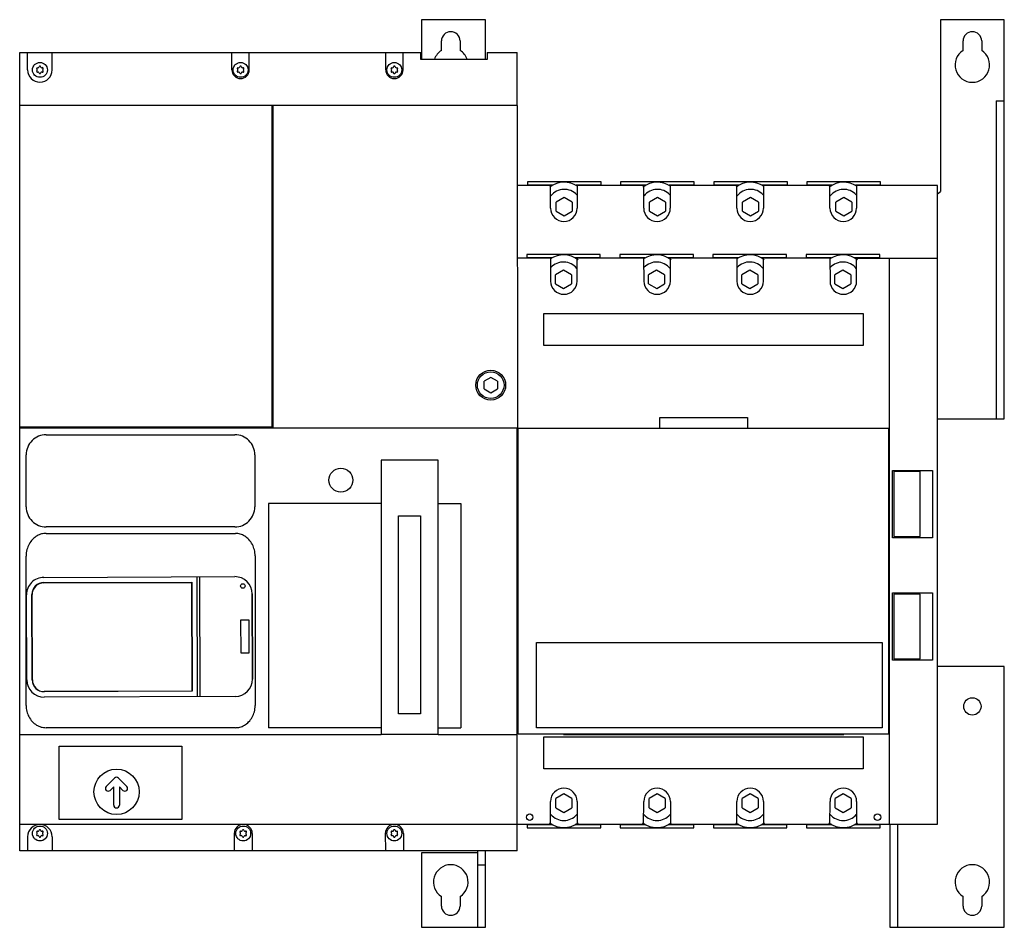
# Model space of a CAD drawing. Header units: millimetres. Extents: x 51 to 421, y 153 to 494.
import ezdxf

# ---------------------------------------------------------------- set-up
doc = ezdxf.new("R2010")
doc.units = ezdxf.units.MM
doc.header["$LTSCALE"] = 42.467342
for name, color, linetype in [('00_COMPONENTS_1', 7, 'CONTINUOUS'), ('00_COMPONENTS_2', 7, 'CONTINUOUS'), ('00_COMPONENTS_3', 7, 'CONTINUOUS'), ('00_COMPONENTS_4', 7, 'CONTINUOUS')]:
    doc.layers.add(name, color=color, linetype=linetype)

msp = doc.modelspace()

# ---------------------------------------------------------------- linework, layer by layer
at = {"layer": '00_COMPONENTS_1', "color": 7, "linetype": 'Continuous'}
for p, q in [((51.3, 341.15), (51.3, 462.15)), ((51.3, 462.15), (146, 462.15)), ((146, 462.15), (146, 341.15)), ((146, 341.15), (51.3, 341.15))]:
    msp.add_line(p, q, dxfattribs=at)
at = {"layer": '00_COMPONENTS_2', "color": 7, "linetype": 'Continuous'}
for p, q in [((242.12, 433.3), (242.12, 432.03)), ((269.77, 433.3), (242.12, 433.3)), ((269.77, 432.03), (269.77, 433.3)), ((277.12, 433.3), (277.12, 432.03)), ((304.77, 433.3), (277.12, 433.3)), ((304.77, 432.03), (304.77, 433.3)), ((312.12, 433.3), (312.12, 432.03)), ((339.77, 433.3), (312.12, 433.3)), ((339.77, 432.03), (339.77, 433.3)), ((347.12, 433.3), (347.12, 432.03)), ((374.77, 433.3), (347.12, 433.3)), ((374.77, 432.03), (374.77, 433.3)), ((251.53, 432.03), (242.12, 432.03)), ((250.8, 431.93), (251.41, 431.93)), ((269.77, 432.03), (260.37, 432.03)), ((260.5, 431.93), (260.8, 431.93)), ((286.53, 432.03), (277.12, 432.03)), ((285.8, 431.93), (286.41, 431.93)), ((304.77, 432.03), (295.37, 432.03)), ((295.5, 431.93), (295.8, 431.93)), ((321.53, 432.03), (312.12, 432.03)), ((320.8, 431.93), (321.41, 431.93)), ((339.77, 432.03), (330.37, 432.03)), ((330.5, 431.93), (330.8, 431.93)), ((356.53, 432.03), (347.12, 432.03)), ((355.8, 431.93), (356.41, 431.93)), ((374.77, 432.03), (365.37, 432.03)), ((365.5, 431.93), (365.8, 431.93)), ((255.95, 427.46), (252.95, 425.73)), ((252.95, 422.27), (252.95, 425.73)), ((258.95, 425.73), (255.95, 427.46)), ((258.95, 425.73), (258.95, 422.27)), ((290.95, 427.46), (287.95, 425.73)), ((287.95, 422.27), (287.95, 425.73)), ((293.95, 425.73), (290.95, 427.46)), ((293.95, 425.73), (293.95, 422.27)), ((325.95, 427.46), (322.95, 425.73)), ((322.95, 422.27), (322.95, 425.73)), ((328.95, 425.73), (325.95, 427.46)), ((328.95, 425.73), (328.95, 422.27)), ((360.95, 427.46), (357.95, 425.73)), ((357.95, 422.27), (357.95, 425.73)), ((363.95, 425.73), (360.95, 427.46)), ((363.95, 425.73), (363.95, 422.27)), ((252.95, 422.27), (255.96, 420.54)), ((255.96, 420.54), (258.95, 422.27)), ((287.95, 422.27), (290.96, 420.54)), ((290.96, 420.54), (293.95, 422.27)), ((322.95, 422.27), (325.96, 420.54)), ((325.96, 420.54), (328.95, 422.27)), ((357.95, 422.27), (360.96, 420.54)), ((360.96, 420.54), (363.95, 422.27)), ((241.83, 406), (241.83, 404.73)), ((269.48, 406), (241.83, 406)), ((251.24, 404.73), (241.83, 404.73)), ((250.74, 404.63), (251.12, 404.63)), ((269.48, 404.73), (260.08, 404.73)), ((260.21, 404.63), (260.8, 404.63)), ((269.48, 404.73), (269.48, 406)), ((276.83, 406), (276.83, 404.73)), ((304.48, 406), (276.83, 406)), ((286.24, 404.73), (276.83, 404.73)), ((285.75, 404.63), (286.12, 404.63)), ((304.48, 404.73), (295.08, 404.73)), ((295.21, 404.63), (295.81, 404.63)), ((304.48, 404.73), (304.48, 406)), ((311.83, 406), (311.83, 404.73)), ((339.48, 406), (311.83, 406)), ((321.24, 404.73), (311.83, 404.73)), ((320.75, 404.63), (321.12, 404.63)), ((339.48, 404.73), (330.08, 404.73)), ((330.21, 404.63), (330.81, 404.63)), ((339.48, 404.73), (339.48, 406)), ((374.48, 406), (346.83, 406)), ((346.83, 406), (346.83, 404.73)), ((356.24, 404.73), (346.83, 404.73)), ((355.75, 404.63), (356.12, 404.63)), ((374.48, 404.73), (365.08, 404.73)), ((365.21, 404.63), (365.81, 404.63)), ((374.48, 404.73), (374.48, 406)), ((255.66, 400.16), (252.66, 398.43)), ((258.66, 398.43), (255.66, 400.16)), ((290.66, 400.16), (287.66, 398.43)), ((293.66, 398.43), (290.66, 400.16)), ((325.66, 400.16), (322.66, 398.43)), ((328.66, 398.43), (325.66, 400.16)), ((360.66, 400.16), (357.66, 398.43)), ((363.66, 398.43), (360.66, 400.16)), ((252.66, 394.97), (252.66, 398.43)), ((258.66, 398.43), (258.66, 394.97)), ((287.66, 394.97), (287.66, 398.43)), ((293.66, 398.43), (293.66, 394.97)), ((322.66, 394.97), (322.66, 398.43)), ((328.66, 398.43), (328.66, 394.97)), ((357.66, 394.97), (357.66, 398.43)), ((363.66, 398.43), (363.66, 394.97)), ((252.66, 394.97), (255.67, 393.24)), ((255.67, 393.24), (258.66, 394.97)), ((287.66, 394.97), (290.67, 393.24)), ((290.67, 393.24), (293.66, 394.97)), ((322.66, 394.97), (325.67, 393.24)), ((325.67, 393.24), (328.66, 394.97)), ((357.66, 394.97), (360.67, 393.24)), ((360.67, 393.24), (363.66, 394.97)), ((255.8, 203.36), (252.8, 201.63)), ((252.8, 198.17), (252.8, 201.63)), ((258.8, 201.63), (255.8, 203.36)), ((258.8, 201.63), (258.8, 198.17)), ((290.8, 203.36), (287.8, 201.63)), ((287.8, 198.17), (287.8, 201.63)), ((293.8, 201.63), (290.8, 203.36)), ((293.8, 201.63), (293.8, 198.17)), ((325.8, 203.36), (322.8, 201.63)), ((322.8, 198.17), (322.8, 201.63)), ((328.8, 201.63), (325.8, 203.36)), ((328.8, 201.63), (328.8, 198.17)), ((360.8, 203.36), (357.8, 201.63)), ((357.8, 198.17), (357.8, 201.63)), ((363.8, 201.63), (360.8, 203.36)), ((363.8, 201.63), (363.8, 198.17)), ((252.8, 198.17), (255.81, 196.44)), ((255.81, 196.44), (258.8, 198.17)), ((287.8, 198.17), (290.81, 196.44)), ((290.81, 196.44), (293.8, 198.17)), ((322.8, 198.17), (325.81, 196.44)), ((325.81, 196.44), (328.8, 198.17)), ((357.8, 198.17), (360.81, 196.44)), ((360.81, 196.44), (363.8, 198.17)), ((241.98, 191.87), (251.39, 191.87)), ((241.98, 191.87), (241.98, 190.6)), ((241.98, 190.6), (269.63, 190.6)), ((251.26, 191.97), (250.74, 191.97)), ((260.23, 191.87), (269.63, 191.87)), ((260.8, 191.97), (260.35, 191.97)), ((269.63, 190.6), (269.63, 191.87)), ((276.98, 191.87), (286.39, 191.87)), ((276.98, 191.87), (276.98, 190.6)), ((276.98, 190.6), (304.63, 190.6)), ((286.26, 191.97), (285.75, 191.97)), ((295.23, 191.87), (304.63, 191.87)), ((295.81, 191.97), (295.35, 191.97)), ((304.63, 190.6), (304.63, 191.87)), ((311.98, 191.87), (321.39, 191.87)), ((311.98, 191.87), (311.98, 190.6)), ((311.98, 190.6), (339.63, 190.6)), ((321.26, 191.97), (320.75, 191.97)), ((330.23, 191.87), (339.63, 191.87)), ((330.81, 191.97), (330.35, 191.97)), ((339.63, 190.6), (339.63, 191.87)), ((346.98, 191.87), (356.39, 191.87)), ((346.98, 191.87), (346.98, 190.6)), ((346.98, 190.6), (374.63, 190.6)), ((356.26, 191.97), (355.75, 191.97)), ((365.23, 191.87), (374.63, 191.87)), ((365.81, 191.97), (365.35, 191.97)), ((374.63, 190.6), (374.63, 191.87))]:
    msp.add_line(p, q, dxfattribs=at)
for centre, radius, start, end in [((255.95, 424), 9.18, 57.286, 126.4427), ((290.95, 424), 9.18, 57.286, 126.4427), ((325.95, 424), 9.18, 57.286, 126.4427), ((360.95, 424), 9.18, 57.286, 126.4427), ((255.95, 424), 6.5, 43.4683, 140.7253), ((290.95, 424), 6.5, 43.4683, 140.7253), ((325.95, 424), 6.5, 43.4683, 140.7253), ((360.95, 424), 6.5, 43.4683, 140.7253), ((255.66, 396.7), 9.18, 53.6043, 122.7893), ((290.66, 396.7), 9.18, 53.5617, 122.7893), ((325.66, 396.7), 9.18, 53.5617, 122.7893), ((360.66, 396.7), 9.18, 53.5617, 122.7893), ((255.66, 396.7), 6.5, 39.4278, 137.1433), ((290.66, 396.7), 6.5, 39.2888, 137.005), ((325.66, 396.7), 6.5, 39.2888, 137.005), ((360.66, 396.7), 6.5, 39.2888, 137.005), ((255.8, 199.9), 9.18, 233.9449, 305.8041), ((255.8, 199.9), 6.5, 220.9317, 318.6335), ((290.8, 199.9), 9.18, 233.9875, 305.8467), ((290.8, 199.9), 6.5, 221.0698, 318.7731), ((325.8, 199.9), 9.18, 233.9875, 305.8467), ((325.8, 199.9), 6.5, 221.0698, 318.7731), ((360.8, 199.9), 9.18, 233.9875, 305.8467), ((360.8, 199.9), 6.5, 221.0698, 318.7731)]:
    msp.add_arc(centre, radius, start, end, dxfattribs=at)
at = {"layer": '00_COMPONENTS_3', "color": 7, "linetype": 'Continuous'}
for p, q in [((60.36, 284.73), (132.15, 284.99)), ((117.88, 284.94), (118.05, 239.94)), ((118.87, 284.94), (119.04, 239.94)), ((60.35, 282.75), (115.99, 282.95)), ((60.35, 282.65), (115.89, 282.85)), ((115.89, 282.85), (116.04, 242.01)), ((115.99, 282.95), (116.14, 241.91)), ((54, 246.21), (53.88, 278.21)), ((55.98, 246.19), (55.86, 278.23)), ((56.08, 246.19), (55.96, 278.23)), ((138.67, 278.52), (138.79, 246.52)), ((134.45, 268.78), (137.4, 268.79)), ((134.5, 256.23), (134.45, 268.78)), ((137.4, 268.79), (137.45, 256.24)), ((137.45, 256.24), (134.5, 256.23)), ((116.04, 242.01), (60.5, 241.81)), ((116.14, 241.91), (60.5, 241.71)), ((132.32, 239.99), (60.53, 239.73))]:
    msp.add_line(p, q, dxfattribs=at)
msp.add_circle((135.17, 281.5), 0.85, dxfattribs=at)
for centre, radius, start, end in [((132.17, 278.49), 6.5, 0.21, 90.21), ((60.38, 278.23), 6.5, 90.21, 180.21), ((60.36, 278.25), 4.5, 90.21, 180.21), ((60.36, 278.25), 4.4, 90.21, 180.21), ((60.5, 246.23), 6.5, 180.21, 270.21), ((60.48, 246.21), 4.5, 180.21, 270.21), ((60.48, 246.21), 4.4, 180.21, 270.21), ((132.29, 246.49), 6.5, 270.21, 0.21)]:
    msp.add_arc(centre, radius, start, end, dxfattribs=at)
at = {"layer": '00_COMPONENTS_4', "color": 7, "linetype": 'Continuous'}
for p, q in [((202.3, 494.25), (202.3, 479.35)), ((226.3, 494.25), (202.3, 494.25)), ((226.3, 479.35), (226.3, 494.25)), ((397.3, 494.25), (397.3, 429.65)), ((421.3, 494.25), (397.3, 494.25)), ((421.3, 344.25), (421.3, 494.25)), ((209.8, 482.73), (209.8, 486.25)), ((216.8, 486.25), (216.8, 482.73)), ((405.8, 482.73), (405.8, 486.25)), ((412.8, 486.25), (412.8, 482.73)), ((51.3, 462.15), (51.3, 481.95)), ((51.3, 481.95), (202.03, 481.95)), ((54.3, 475.4), (54.3, 481.95)), ((63.5, 475.4), (63.5, 481.95)), ((131.05, 475.4), (131.05, 481.95)), ((137.55, 475.4), (137.55, 481.95)), ((188.85, 475.4), (188.85, 481.95)), ((195.35, 475.4), (195.35, 481.95)), ((202.03, 479.35), (202.03, 481.95)), ((226.97, 481.95), (226.97, 479.35)), ((226.97, 481.95), (238.3, 481.95)), ((238.3, 461.95), (238.3, 481.95)), ((226.97, 479.35), (202.03, 479.35)), ((418.3, 463.75), (421.3, 463.75)), ((418.3, 463.75), (418.3, 344.25)), ((238.3, 461.95), (146, 461.95)), ((146.6, 340.75), (146.6, 461.95)), ((238.3, 461.95), (238.31, 340.75)), ((250.8, 431.95), (238.3, 431.95)), ((250.8, 423.45), (250.8, 431.95)), ((260.8, 431.95), (260.8, 423.45)), ((285.8, 431.95), (260.8, 431.95)), ((285.8, 423.45), (285.8, 431.95)), ((295.8, 431.95), (295.8, 423.45)), ((320.8, 431.95), (295.8, 431.95)), ((320.8, 423.45), (320.8, 431.95)), ((330.8, 431.95), (330.8, 423.45)), ((355.8, 431.95), (330.8, 431.95)), ((355.8, 423.45), (355.8, 431.95)), ((396.2, 431.95), (365.8, 431.95)), ((365.8, 431.95), (365.8, 423.45)), ((396.2, 191.95), (396.2, 431.95)), ((396.2, 428.88), (397.3, 429.65)), ((250.74, 404.65), (238.31, 404.65)), ((250.74, 404.65), (250.8, 396.04)), ((260.8, 396.07), (260.8, 404.65)), ((285.75, 404.65), (260.8, 404.65)), ((285.75, 404.65), (285.81, 396.04)), ((295.81, 396.07), (295.81, 404.65)), ((320.75, 404.65), (295.81, 404.65)), ((320.75, 404.65), (320.81, 396.04)), ((355.75, 404.65), (330.81, 404.65)), ((330.81, 396.07), (330.81, 404.65)), ((355.75, 404.65), (355.81, 396.04)), ((365.81, 404.65), (396.2, 404.65)), ((365.81, 396.07), (365.81, 404.65)), ((378, 404.65), (378, 191.95)), ((248.28, 371.83), (248.28, 383.86)), ((248.28, 383.86), (368.31, 383.86)), ((368.31, 383.86), (368.31, 371.83)), ((368.31, 371.83), (248.28, 371.83)), ((228.31, 359.84), (225.8, 358.39)), ((230.8, 358.4), (228.31, 359.84)), ((225.8, 355.5), (225.8, 358.39)), ((225.8, 355.5), (228.3, 354.06)), ((228.3, 354.06), (230.8, 355.51)), ((230.8, 358.4), (230.8, 355.51)), ((291.8, 344.75), (324.8, 344.75)), ((291.8, 340.75), (291.8, 344.75)), ((324.8, 344.75), (324.8, 340.75)), ((396.2, 344.25), (421.3, 344.25)), ((51.3, 181.95), (51.3, 341.15)), ((238.31, 340.75), (51.3, 340.75)), ((53.6, 341.15), (53.6, 340.75)), ((85.62, 341.15), (85.62, 340.75)), ((238.3, 181.95), (238.3, 340.75)), ((238.6, 225.82), (238.6, 340.75)), ((238.6, 340.75), (377.8, 340.75)), ((377.8, 340.75), (377.8, 225.82)), ((61.24, 338.3), (132.17, 338.3)), ((53.75, 311.18), (53.75, 330.81)), ((139.65, 330.82), (139.65, 311.19)), ((238.3, 330.95), (238.6, 330.95)), ((238.31, 330.45), (238.6, 330.45)), ((377.8, 330.45), (378, 330.45)), ((187.1, 328.73), (187.1, 225.65)), ((208.5, 328.73), (187.1, 328.73)), ((208.5, 225.65), (208.5, 328.73)), ((379.35, 324.9), (394.35, 324.9)), ((379.35, 299.59), (379.35, 324.9)), ((389.66, 324.44), (379.82, 324.44)), ((379.82, 324.44), (379.82, 300.06)), ((389.66, 300.06), (389.66, 324.44)), ((394.35, 324.9), (394.35, 299.59)), ((144.8, 312.47), (144.8, 228.15)), ((187.1, 312.47), (144.8, 312.47)), ((208.5, 312.47), (217.1, 312.47)), ((217.1, 312.47), (217.1, 228.15)), ((193.65, 233.44), (193.65, 307.86)), ((193.65, 307.86), (201.95, 307.86)), ((201.95, 307.86), (201.95, 233.44)), ((132.17, 303.7), (61.24, 303.7)), ((61.2, 301.25), (132.34, 301.25)), ((379.82, 300.06), (389.66, 300.06)), ((394.35, 299.59), (379.35, 299.59)), ((53.71, 236.62), (53.71, 292.72)), ((139.77, 292.76), (139.77, 236.57)), ((138.8, 246.49), (138.68, 278.52)), ((379.35, 278.9), (394.35, 278.9)), ((379.35, 253.59), (379.35, 278.9)), ((389.66, 278.44), (379.82, 278.43)), ((379.82, 278.43), (379.82, 254.06)), ((389.66, 254.06), (389.66, 278.44)), ((394.35, 278.9), (394.35, 253.59)), ((245.55, 260.3), (375.36, 260.3)), ((245.55, 228.2), (245.55, 260.3)), ((375.36, 260.3), (375.36, 228.2)), ((394.35, 253.59), (379.35, 253.59)), ((379.82, 254.06), (389.66, 254.06)), ((421.3, 251.25), (396.2, 251.25)), ((421.3, 153.25), (421.3, 251.25)), ((238.6, 237.45), (238.31, 237.45)), ((377.8, 237.45), (378, 237.45)), ((201.95, 233.44), (193.65, 233.44)), ((51.3, 225.75), (187.1, 225.75)), ((132.34, 228.25), (61.2, 228.25)), ((187.1, 228.15), (144.8, 228.15)), ((208.5, 228.15), (217.1, 228.15)), ((208.5, 225.75), (238.31, 225.75)), ((377.8, 225.82), (238.6, 225.82)), ((375.36, 228.2), (245.55, 228.2)), ((255.6, 225.75), (361, 225.75)), ((208.5, 225.65), (187.1, 225.65)), ((248.28, 224.76), (368.31, 224.76)), ((248.28, 212.73), (248.28, 224.76)), ((368.31, 224.76), (368.31, 212.73)), ((66.19, 193.74), (66.19, 221.25)), ((66.19, 221.25), (112.2, 221.25)), ((112.2, 221.25), (112.2, 193.74)), ((368.31, 212.73), (248.28, 212.73)), ((86.96, 209.3), (83.84, 206.18)), ((91.57, 206.18), (88.45, 209.3)), ((85.33, 204.69), (86.65, 206.02)), ((86.65, 199.15), (86.65, 206.02)), ((88.75, 206.02), (90.08, 204.69)), ((88.75, 206.02), (88.75, 199.15)), ((250.74, 191.95), (250.8, 200.56)), ((260.8, 200.53), (260.8, 191.95)), ((285.75, 191.95), (285.81, 200.56)), ((295.81, 200.53), (295.81, 191.95)), ((320.75, 191.95), (320.81, 200.56)), ((330.81, 200.53), (330.81, 191.95)), ((355.75, 191.95), (355.81, 200.56)), ((365.81, 200.53), (365.81, 191.95)), ((112.2, 193.74), (66.19, 193.74)), ((51.3, 191.95), (250.74, 191.95)), ((260.8, 191.95), (285.75, 191.95)), ((295.81, 191.95), (320.75, 191.95)), ((330.81, 191.95), (355.75, 191.95)), ((365.81, 191.95), (396.2, 191.95)), ((378.3, 191.95), (378.3, 153.25)), ((381.3, 153.25), (381.3, 191.95)), ((54.3, 187.3), (54.3, 181.95)), ((63.5, 187.3), (63.5, 181.95)), ((131.9, 188.5), (131.91, 181.95)), ((138.7, 188.5), (138.71, 181.95)), ((188.7, 188.5), (188.71, 181.95)), ((195.5, 188.5), (195.51, 181.95)), ((238.3, 181.95), (51.3, 181.95)), ((223.3, 181.95), (223.3, 153.25)), ((226.3, 153.25), (226.3, 181.95)), ((223.3, 181.25), (202.3, 181.25)), ((202.3, 181.25), (202.3, 153.25)), ((223.3, 176.75), (226.3, 176.75)), ((209.8, 161.25), (209.8, 164.77)), ((216.8, 164.77), (216.8, 161.25)), ((405.8, 161.25), (405.8, 164.77)), ((412.8, 164.77), (412.8, 161.25)), ((202.3, 153.25), (226.3, 153.25)), ((378.3, 153.25), (421.3, 153.25))]:
    msp.add_line(p, q, dxfattribs=at)
for centre, radius in [((58.9, 475.4), 2.8), ((134.3, 475.4), 2.8), ((192.1, 475.4), 2.8), ((228.3, 356.95), 5.62), ((228.3, 356.95), 5), ((172, 321.25), 4.5), ((409.3, 236.25), 3.25), ((87.7, 204.15), 8.51), ((242.95, 194.65), 1.21), ((373.65, 194.65), 1.21), ((58.9, 188.5), 2.8), ((135.3, 188.5), 2.8), ((192.1, 188.5), 2.8)]:
    msp.add_circle(centre, radius, dxfattribs=at)
for centre, radius, start, end in [((213.3, 486.25), 3.5, 0, 180), ((409.3, 486.25), 3.5, 0, 180), ((213.3, 477.25), 6.5, 122.579, 161.0657), ((213.3, 477.25), 6.5, 19.5107, 57.421), ((409.3, 477.25), 6.5, 122.579, 57.421), ((58.9, 475.4), 4.6, 180, 360), ((57.93, 475.96), 0.28, 73.3985, 226.5034), ((57.93, 474.84), 0.28, 133.4966, 286.6015), ((57.4, 475.4), 0.49, 313.4966, 46.5034), ((58.15, 476.69), 0.49, 253.3985, 346.9126), ((58.15, 474.1), 0.49, 13.0874, 106.6015), ((58.9, 476.52), 0.28, 13.0874, 166.9126), ((58.9, 474.27), 0.28, 193.0874, 346.9126), ((59.65, 476.69), 0.49, 193.0874, 286.6015), ((59.65, 474.1), 0.49, 73.3985, 166.9126), ((59.87, 475.96), 0.28, 313.4966, 106.6015), ((59.87, 474.84), 0.28, 253.3985, 46.5034), ((60.4, 475.4), 0.49, 133.4966, 226.5034), ((134.3, 475.4), 3.25, 180, 360), ((133.33, 475.96), 0.28, 73.3985, 226.5034), ((133.33, 474.84), 0.28, 133.4966, 286.6015), ((132.8, 475.4), 0.49, 313.4966, 46.5034), ((133.55, 476.69), 0.49, 253.3985, 346.9126), ((133.55, 474.1), 0.49, 13.0874, 106.6015), ((134.3, 476.52), 0.28, 13.0874, 166.9126), ((134.3, 474.27), 0.28, 193.0874, 346.9126), ((135.05, 476.69), 0.49, 193.0874, 286.6015), ((135.05, 474.1), 0.49, 73.3985, 166.9126), ((135.27, 475.96), 0.28, 313.4966, 106.6015), ((135.27, 474.84), 0.28, 253.3985, 46.5034), ((135.8, 475.4), 0.49, 133.4966, 226.5034), ((192.1, 475.4), 3.25, 180, 360), ((191.13, 475.96), 0.28, 73.3985, 226.5034), ((191.13, 474.84), 0.28, 133.4966, 286.6015), ((190.6, 475.4), 0.49, 313.4966, 46.5034), ((191.35, 476.69), 0.49, 253.3985, 346.9126), ((191.35, 474.1), 0.49, 13.0874, 106.6015), ((192.1, 476.52), 0.28, 13.0874, 166.9126), ((192.1, 474.27), 0.28, 193.0874, 346.9126), ((192.85, 476.69), 0.49, 193.0874, 286.6015), ((192.85, 474.1), 0.49, 73.3985, 166.9126), ((193.07, 475.96), 0.28, 313.4966, 106.6015), ((193.07, 474.84), 0.28, 253.3985, 46.5034), ((193.6, 475.4), 0.49, 133.4966, 226.5034), ((255.8, 423.45), 5, 180, 360), ((290.8, 423.45), 5, 180, 360), ((325.8, 423.45), 5, 180, 360), ((360.8, 423.45), 5, 180, 360), ((255.8, 396.07), 5, 180.4, 360), ((290.81, 396.07), 5, 180.4, 360), ((325.81, 396.07), 5, 180.4, 360), ((360.81, 396.07), 5, 180.4, 360), ((61.24, 330.81), 7.49, 89.9646, 180.0354), ((132.18, 330.82), 7.48, 359.9646, 90.0354), ((61.24, 311.18), 7.48, 180.0004, 270.0746), ((132.17, 311.18), 7.48, 270.0021, 0.0728), ((87.7, 208.56), 1.05, 45, 135), ((84.58, 205.44), 1.05, 135, 315), ((90.82, 205.44), 1.05, 225, 45), ((255.8, 200.53), 5, 0, 179.6), ((290.81, 200.53), 5, 0, 179.6), ((325.81, 200.53), 5, 0, 179.6), ((360.81, 200.53), 5, 0, 179.6), ((87.7, 199.15), 1.05, 180, 360), ((58.9, 187.3), 4.6, 0, 180), ((57.93, 189.06), 0.28, 73.9538, 226.6582), ((57.4, 188.5), 0.49, 313.3418, 46.6582), ((58.15, 189.8), 0.49, 253.9538, 346.4811), ((58.89, 189.62), 0.28, 13.5189, 166.4811), ((59.64, 189.8), 0.49, 193.5189, 286.0462), ((59.86, 189.06), 0.28, 313.3418, 106.0462), ((60.38, 188.5), 0.49, 133.3418, 226.6582), ((135.3, 188.5), 3.4, 0.01, 180), ((134.33, 189.06), 0.28, 73.9538, 226.6582), ((133.8, 188.5), 0.49, 313.3418, 46.6582), ((134.55, 189.8), 0.49, 253.9538, 346.4811), ((135.29, 189.62), 0.28, 13.5189, 166.4811), ((136.04, 189.8), 0.49, 193.5189, 286.0462), ((136.26, 189.06), 0.28, 313.3418, 106.0462), ((136.78, 188.5), 0.49, 133.3418, 226.6582), ((192.1, 188.5), 3.4, 0.01, 180), ((191.13, 189.06), 0.28, 73.9538, 226.6582), ((190.6, 188.5), 0.49, 313.3418, 46.6582), ((191.35, 189.8), 0.49, 253.9538, 346.4811), ((192.09, 189.62), 0.28, 13.5189, 166.4811), ((192.84, 189.8), 0.49, 193.5189, 286.0462), ((193.06, 189.06), 0.28, 313.3418, 106.0462), ((193.58, 188.5), 0.49, 133.3418, 226.6582), ((57.93, 187.94), 0.28, 133.3418, 286.0462), ((58.15, 187.2), 0.49, 13.5189, 106.0462), ((58.89, 187.38), 0.28, 193.5189, 346.4811), ((59.64, 187.2), 0.49, 73.9538, 166.4811), ((59.86, 187.94), 0.28, 253.9538, 46.6582), ((134.33, 187.94), 0.28, 133.3418, 286.0462), ((134.55, 187.2), 0.49, 13.5189, 106.0462), ((135.29, 187.38), 0.28, 193.5189, 346.4811), ((136.04, 187.2), 0.49, 73.9538, 166.4811), ((136.26, 187.94), 0.28, 253.9538, 46.6582), ((191.13, 187.94), 0.28, 133.3418, 286.0462), ((191.35, 187.2), 0.49, 13.5189, 106.0462), ((192.09, 187.38), 0.28, 193.5189, 346.4811), ((192.84, 187.2), 0.49, 73.9538, 166.4811), ((193.06, 187.94), 0.28, 253.9538, 46.6582), ((213.3, 170.25), 6.5, 302.579, 237.421), ((409.3, 170.25), 6.5, 302.579, 237.421), ((213.3, 161.25), 3.5, 180, 360), ((409.3, 161.25), 3.5, 180, 360)]:
    msp.add_arc(centre, radius, start, end, dxfattribs=at)
for points, knots in [([(61.2, 301.25), (60.63, 301.25), (59.45, 301.1), (57.7, 300.37), (56.06, 299.07), (54.76, 297.26), (53.91, 295.08), (53.71, 293.53), (53.71, 292.72)], [0, 0, 0, 0, 0.136726, 0.281609, 0.446656, 0.631224, 0.805924, 1, 1, 1, 1]), ([(139.77, 292.76), (139.77, 293.55), (139.6, 295.04), (138.81, 297.16), (137.57, 298.95), (135.97, 300.28), (134.2, 301.08), (132.96, 301.25), (132.34, 301.25)], [0, 0, 0, 0, 0.189025, 0.357844, 0.53905, 0.704539, 0.852149, 1, 1, 1, 1]), ([(53.71, 236.62), (53.71, 235.86), (53.89, 234.39), (54.68, 232.31), (55.92, 230.54), (57.54, 229.22), (59.33, 228.42), (60.58, 228.25), (61.2, 228.25)], [0, 0, 0, 0, 0.184307, 0.351285, 0.532178, 0.699825, 0.849574, 1, 1, 1, 1]), ([(132.34, 228.25), (132.92, 228.25), (134.1, 228.4), (135.84, 229.12), (137.47, 230.39), (138.76, 232.16), (139.59, 234.28), (139.77, 235.78), (139.77, 236.57)], [0, 0, 0, 0, 0.139118, 0.285523, 0.451812, 0.636146, 0.808972, 1, 1, 1, 1])]:
    msp.add_open_spline(points, degree=3, knots=knots, dxfattribs=at)

doc.saveas('drawing.dxf')
